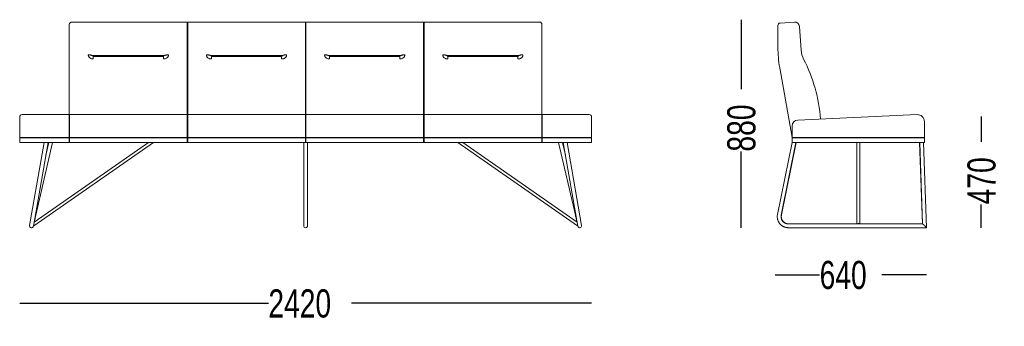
# Paper-space layout 'Blatt1' of a CAD drawing. Header units: millimetres. Extents: x 34 to 407, y 13 to 285.
# Tile 4 of 12: x 36 to 119, y 144 to 170. Entities that reach past the tile are written whole.
import ezdxf

# ---------------------------------------------------------------- set-up
doc = ezdxf.new("R2010")
doc.units = ezdxf.units.MM
doc.layers.add('MAßE', color=7, linetype='Continuous')
doc.styles.add('SLDTEXTSTYLE0', font='TXT', dxfattribs={"width": 0.75})
doc.dimstyles.new('SLDDIMSTYLE0', dxfattribs={"dimtxt": 2.38125, "dimasz": 2.38125, "dimexe": 0, "dimexo": 0.0625, "dimgap": 0.595313, "dimtad": 0, "dimdec": 1, "dimlfac": 50, "dimrnd": 1e-09, "dimzin": 12, "dimdsep": 46, "dimtxsty": 'SLDTEXTSTYLE0', "dimblk1": 'NONE', "dimblk2": 'NONE', "dimsah": 1, "dimcen": 0.09, "dimse1": 1, "dimse2": 1, "dimadec": 0, "dimazin": 3, "dimtfac": 1, "dimtdec": 1, "dimtofl": 0, "dimtmove": 0, "dimatfit": 3, "dimldrblk": 'NONE', "dimfxl": 1, "dimfrac": 2, "dimtolj": 1, "dimtzin": 12, "dimarcsym": 0})

# ---------------------------------------------------------------- blocks, each defined once
blk = doc.blocks.new('_D')
at = {"layer": 'MAßE'}
for p, q in [((36.059, 146.176), (57.105, 146.176)), ((84.459, 146.176), (64.143, 146.176))]:
    blk.add_line(p, q, dxfattribs=at)
at = {"layer": 'MAßE', "insert": (57.105, 147.354), "char_height": 2.3813, "attachment_point": 1, "style": 'SLDTEXTSTYLE0'}
blk.add_mtext('2420', dxfattribs=at)
blk = doc.blocks.new('_NONE')
blk = doc.blocks.new('_D_13')
at = {"layer": 'MAßE'}
for p, q in [((97.122, 170.17), (97.122, 164.29)), ((97.122, 152.57), (97.122, 159.012))]:
    blk.add_line(p, q, dxfattribs=at)
at = {"layer": 'MAßE', "insert": (95.944, 159.012), "char_height": 2.3813, "attachment_point": 1, "rotation": 90, "style": 'SLDTEXTSTYLE0'}
blk.add_mtext('880', dxfattribs=at)
blk = doc.blocks.new('_D_14')
at = {"layer": 'MAßE'}
for p, q in [((117.446, 161.97), (117.446, 159.824)), ((117.446, 152.57), (117.446, 154.545))]:
    blk.add_line(p, q, dxfattribs=at)
at = {"layer": 'MAßE', "insert": (116.268, 154.545), "char_height": 2.3813, "attachment_point": 1, "rotation": 90, "style": 'SLDTEXTSTYLE0'}
blk.add_mtext('470', dxfattribs=at)
blk = doc.blocks.new('_D_15')
at = {"layer": 'MAßE'}
for p, q in [((100.002, 148.586), (103.762, 148.586)), ((112.802, 148.586), (109.041, 148.586))]:
    blk.add_line(p, q, dxfattribs=at)
at = {"layer": 'MAßE', "insert": (103.762, 149.764), "char_height": 2.3813, "attachment_point": 1, "style": 'SLDTEXTSTYLE0'}
blk.add_mtext('640', dxfattribs=at)

psp = doc.layouts.new('Blatt1')

# ---------------------------------------------------------------- linework, layer by layer
at = {"color": 7, "linetype": 'Continuous', "lineweight": 15}
for p, q in [((40.2587, 169.5826), (40.2587, 169.7687)), ((40.2587, 167.5781), (40.2587, 169.5826)), ((50.2387, 169.9687), (40.4587, 169.9687)), ((50.2587, 169.9487), (50.2387, 169.9687)), ((50.2387, 169.5966), (50.2387, 169.9687)), ((50.2387, 167.5921), (50.2387, 169.5966)), ((50.2787, 169.9687), (50.2587, 169.9487)), ((50.2587, 169.9487), (50.2587, 169.5952)), ((50.2587, 169.5952), (50.2587, 167.5907)), ((60.2387, 169.9687), (50.2787, 169.9687)), ((50.2787, 169.9687), (50.2787, 169.5966)), ((50.2787, 169.5966), (50.2787, 167.5921)), ((60.2587, 169.9487), (60.2387, 169.9687)), ((60.2387, 169.5966), (60.2387, 169.9687)), ((60.2387, 167.5921), (60.2387, 169.5966)), ((60.2787, 169.9687), (60.2587, 169.9487)), ((60.2587, 169.9487), (60.2587, 169.5952)), ((60.2587, 169.5952), (60.2587, 167.5907)), ((70.2387, 169.9687), (60.2787, 169.9687)), ((60.2787, 169.5966), (60.2787, 169.9687)), ((60.2787, 167.5921), (60.2787, 169.5966)), ((70.2587, 169.9487), (70.2387, 169.9687)), ((70.2387, 169.9687), (70.2387, 169.5966)), ((70.2387, 169.5966), (70.2387, 167.5921)), ((70.2787, 169.9687), (70.2587, 169.9487)), ((70.2587, 169.9487), (70.2587, 169.5952)), ((70.2587, 169.5952), (70.2587, 167.5907)), ((80.0587, 169.9687), (70.2787, 169.9687)), ((70.2787, 169.5966), (70.2787, 169.9687)), ((70.2787, 167.5921), (70.2787, 169.5966)), ((80.2587, 169.5826), (80.2587, 169.7687)), ((80.2587, 167.5781), (80.2587, 169.5826)), ((100.2349, 167.8449), (100.2349, 169.6835)), ((100.4209, 169.8831), (101.6315, 169.9677)), ((102.0584, 169.5966), (102.1986, 167.5921)), ((40.2587, 166.7334), (40.2587, 167.5781)), ((50.2387, 166.8241), (50.2387, 167.5921)), ((50.2587, 167.5907), (50.2587, 166.8151)), ((50.2787, 167.5921), (50.2787, 166.8241)), ((60.2387, 166.8241), (60.2387, 167.5921)), ((60.2587, 167.5907), (60.2587, 166.8151)), ((60.2787, 166.8241), (60.2787, 167.5921)), ((70.2387, 167.5921), (70.2387, 166.8241)), ((70.2587, 167.5907), (70.2587, 166.8151)), ((70.2787, 166.8241), (70.2787, 167.5921)), ((80.2587, 166.7334), (80.2587, 167.5781)), ((40.2587, 162.1218), (40.2587, 166.7334)), ((42.2701, 167.0769), (42.271, 167.076)), ((42.2887, 167.13), (48.2287, 167.13)), ((42.2887, 167.07), (48.2287, 167.07)), ((50.2387, 162.1418), (50.2387, 166.8241)), ((50.2587, 166.8151), (50.2587, 162.1218)), ((50.2787, 166.8241), (50.2787, 162.1418)), ((52.2701, 167.0769), (52.271, 167.076)), ((52.2887, 167.13), (58.2287, 167.13)), ((52.2887, 167.07), (58.2287, 167.07)), ((60.2387, 162.1418), (60.2387, 166.8241)), ((60.2587, 166.8151), (60.2587, 162.1218)), ((60.2787, 162.1418), (60.2787, 166.8241)), ((68.2287, 167.13), (62.2887, 167.13)), ((68.2287, 167.07), (62.2887, 167.07)), ((68.2465, 167.076), (68.2474, 167.0769)), ((70.2387, 166.8241), (70.2387, 162.1418)), ((70.2587, 166.8151), (70.2587, 162.1218)), ((70.2787, 162.1418), (70.2787, 166.8241)), ((78.2287, 167.13), (72.2887, 167.13)), ((78.2287, 167.07), (72.2887, 167.07)), ((78.2465, 167.076), (78.2474, 167.0769)), ((80.2587, 162.1218), (80.2587, 166.7334)), ((101.4304, 160.1897), (100.3868, 166.1085)), ((36.0587, 161.5418), (36.0587, 161.9418)), ((40.2387, 162.1418), (36.2587, 162.1418)), ((40.2587, 162.1218), (40.2387, 162.1418)), ((40.2387, 161.5418), (40.2387, 162.1418)), ((40.2787, 162.1418), (40.2587, 162.1218)), ((40.2587, 161.5418), (40.2587, 162.1218)), ((50.2387, 162.1418), (40.2787, 162.1418)), ((40.2787, 162.1418), (40.2787, 161.5418)), ((50.2587, 162.1218), (50.2387, 162.1418)), ((50.2387, 161.5418), (50.2387, 162.1418)), ((50.2787, 162.1418), (50.2587, 162.1218)), ((50.2587, 162.1218), (50.2587, 161.5418)), ((60.2387, 162.1418), (50.2787, 162.1418)), ((50.2787, 162.1418), (50.2787, 161.5418)), ((60.2587, 162.1218), (60.2387, 162.1418)), ((60.2387, 161.5418), (60.2387, 162.1418)), ((60.2787, 162.1418), (60.2587, 162.1218)), ((60.2587, 162.1218), (60.2587, 161.5418)), ((70.2387, 162.1418), (60.2787, 162.1418)), ((60.2787, 161.5418), (60.2787, 162.1418)), ((70.2587, 162.1218), (70.2387, 162.1418)), ((70.2387, 162.1418), (70.2387, 161.5418)), ((70.2787, 162.1418), (70.2587, 162.1218)), ((70.2587, 162.1218), (70.2587, 161.5418)), ((80.2387, 162.1418), (70.2787, 162.1418)), ((70.2787, 161.5418), (70.2787, 162.1418)), ((80.2587, 162.1218), (80.2387, 162.1418)), ((80.2387, 162.1418), (80.2387, 161.5418)), ((80.2787, 162.1418), (80.2587, 162.1218)), ((80.2587, 161.5418), (80.2587, 162.1218)), ((84.2587, 162.1418), (80.2787, 162.1418)), ((80.2787, 161.5418), (80.2787, 162.1418)), ((84.4587, 161.5418), (84.4587, 161.9418)), ((101.9109, 161.6765), (112.0063, 162.1412)), ((36.0587, 160.19), (36.0587, 161.5418)), ((40.2387, 160.19), (40.2387, 161.5418)), ((40.2587, 160.17), (40.2587, 161.5418)), ((40.2787, 161.5418), (40.2787, 160.19)), ((50.2387, 160.19), (50.2387, 161.5418)), ((50.2587, 161.5418), (50.2587, 160.17)), ((50.2787, 161.5418), (50.2787, 160.19)), ((60.2387, 160.19), (60.2387, 161.5418)), ((60.2587, 161.5418), (60.2587, 160.17)), ((60.2787, 160.19), (60.2787, 161.5418)), ((70.2387, 161.5418), (70.2387, 160.19)), ((70.2587, 161.5418), (70.2587, 160.17)), ((70.2787, 160.19), (70.2787, 161.5418)), ((80.2387, 161.5418), (80.2387, 160.19)), ((80.2587, 160.17), (80.2587, 161.5418)), ((80.2787, 160.19), (80.2787, 161.5418)), ((84.4587, 160.19), (84.4587, 161.5418)), ((101.4339, 160.1873), (101.4339, 161.177)), ((112.6339, 161.5418), (112.6339, 160.19)), ((36.2387, 160.19), (36.0587, 160.19)), ((36.0587, 160.19), (36.0787, 160.17)), ((36.0587, 159.77), (36.0587, 160.17)), ((36.0587, 160.17), (36.2587, 160.17)), ((36.2387, 160.19), (36.2397, 160.1891)), ((36.2587, 160.17), (36.2397, 160.1891)), ((36.2587, 160.19), (40.2387, 160.19)), ((36.2587, 160.17), (40.2387, 160.17)), ((40.2587, 160.17), (40.2387, 160.19)), ((40.2387, 160.17), (40.2387, 159.77)), ((40.2587, 160.17), (40.2387, 160.17)), ((40.2587, 160.17), (40.2787, 160.19)), ((40.2587, 160.17), (40.2587, 159.77)), ((40.2587, 160.17), (40.2787, 160.17)), ((40.2787, 160.19), (50.2387, 160.19)), ((40.2787, 160.17), (40.2787, 159.77)), ((40.2787, 160.17), (50.2387, 160.17)), ((50.2387, 160.19), (50.2587, 160.17)), ((50.2387, 160.17), (50.2387, 159.77)), ((50.2387, 160.17), (50.2587, 160.17)), ((50.2587, 160.17), (50.2787, 160.19)), ((50.2587, 160.17), (50.2587, 159.77)), ((50.2587, 160.17), (50.2787, 160.17)), ((50.2787, 160.19), (60.2387, 160.19)), ((50.2787, 160.17), (50.2787, 159.77)), ((50.2787, 160.17), (60.2387, 160.17)), ((60.2387, 160.19), (60.2587, 160.17)), ((60.2387, 160.17), (60.2387, 159.77)), ((60.2387, 160.17), (60.2587, 160.17)), ((60.2787, 160.19), (60.2587, 160.17)), ((60.2587, 160.17), (60.2587, 159.77)), ((60.2787, 160.17), (60.2587, 160.17)), ((70.2387, 160.19), (60.2787, 160.19)), ((60.2787, 160.17), (60.2787, 159.77)), ((70.2387, 160.17), (60.2787, 160.17)), ((70.2587, 160.17), (70.2387, 160.19)), ((70.2387, 160.17), (70.2387, 159.77)), ((70.2587, 160.17), (70.2387, 160.17)), ((70.2787, 160.19), (70.2587, 160.17)), ((70.2587, 160.17), (70.2587, 159.77)), ((70.2787, 160.17), (70.2587, 160.17)), ((80.2387, 160.19), (70.2787, 160.19)), ((70.2787, 160.17), (70.2787, 159.77)), ((80.2387, 160.17), (70.2787, 160.17)), ((80.2587, 160.17), (80.2387, 160.19)), ((80.2387, 160.17), (80.2387, 159.77)), ((80.2587, 160.17), (80.2387, 160.17)), ((80.2587, 160.17), (80.2787, 160.19)), ((80.2587, 160.17), (80.2587, 159.77)), ((80.2587, 160.17), (80.2787, 160.17)), ((84.2587, 160.19), (80.2787, 160.19)), ((80.2787, 160.17), (80.2787, 159.77)), ((84.2587, 160.17), (80.2787, 160.17)), ((84.2587, 160.17), (84.2778, 160.1891)), ((84.4587, 160.17), (84.2587, 160.17)), ((84.2787, 160.19), (84.2778, 160.1891)), ((84.2787, 160.19), (84.4587, 160.19)), ((84.4587, 160.19), (84.4387, 160.17)), ((84.4587, 159.77), (84.4587, 160.17)), ((101.4346, 160.1868), (101.4304, 160.1897)), ((101.4339, 159.77), (101.4339, 160.17)), ((101.4339, 160.17), (101.6339, 160.17)), ((101.4346, 160.1868), (101.4439, 160.1803)), ((101.4349, 160.19), (101.4439, 160.1803)), ((101.6339, 160.19), (101.4349, 160.19)), ((112.4339, 160.19), (101.6339, 160.19)), ((112.4339, 160.17), (101.6339, 160.17)), ((112.6329, 160.19), (112.4339, 160.19)), ((112.4339, 160.17), (112.6339, 160.17)), ((112.6329, 160.19), (112.6139, 160.17)), ((112.6139, 160.17), (112.633, 160.1891)), ((112.6339, 160.17), (112.6339, 159.77)), ((36.2587, 159.77), (36.0587, 159.77)), ((36.2587, 159.77), (40.2387, 159.77)), ((38.1352, 159.77), (36.8987, 152.7578)), ((37.2139, 152.7023), (38.4601, 159.77)), ((37.2562, 152.7229), (47.3864, 159.77)), ((46.9661, 159.77), (37.2709, 153.0255)), ((37.4271, 153.6251), (38.8458, 159.77)), ((38.5174, 159.77), (38.2749, 158.7196)), ((40.2587, 159.77), (40.2387, 159.77)), ((40.2587, 159.77), (40.2787, 159.77)), ((40.2787, 159.77), (50.2387, 159.77)), ((50.2387, 159.77), (50.2587, 159.77)), ((50.2587, 159.77), (50.2787, 159.77)), ((50.2787, 159.77), (60.2387, 159.77)), ((60.0987, 159.77), (60.0987, 152.73)), ((60.2387, 159.77), (60.2587, 159.77)), ((60.2787, 159.77), (60.2587, 159.77)), ((70.2387, 159.77), (60.2787, 159.77)), ((60.4187, 152.73), (60.4187, 159.77)), ((70.2587, 159.77), (70.2387, 159.77)), ((70.2787, 159.77), (70.2587, 159.77)), ((80.2387, 159.77), (70.2787, 159.77)), ((73.1311, 159.77), (83.2613, 152.7229)), ((83.2466, 153.0255), (73.5514, 159.77)), ((80.2587, 159.77), (80.2387, 159.77)), ((80.2587, 159.77), (80.2787, 159.77)), ((84.2587, 159.77), (80.2787, 159.77)), ((81.6717, 159.77), (83.0903, 153.6251)), ((82.2426, 158.7196), (82.0001, 159.77)), ((82.0574, 159.77), (83.3036, 152.7023)), ((83.6188, 152.7578), (82.3823, 159.77)), ((84.2587, 159.77), (84.4587, 159.77)), ((101.4339, 159.7872), (100.194, 153.693)), ((100.5076, 153.6292), (101.757, 159.77)), ((100.5337, 153.6576), (101.7773, 159.77)), ((101.6339, 159.77), (101.4339, 159.77)), ((101.6339, 159.77), (112.4339, 159.77)), ((106.9139, 159.77), (106.9139, 152.89)), ((107.1539, 152.89), (107.1539, 159.77)), ((112.2266, 159.77), (112.4668, 152.89)), ((112.23, 159.77), (112.4703, 152.89)), ((112.6339, 159.77), (112.4339, 159.77)), ((112.8016, 152.5727), (112.5502, 159.77)), ((112.4729, 152.89), (101.1355, 152.89)), ((101.1355, 152.57), (112.7991, 152.57))]:
    psp.add_line(p, q, dxfattribs=at)
at = {"color": 7, "linetype": 'Continuous', "lineweight": 15, "flags": 128}
for points in [[(101.4439, 160.1803), (101.4469, 160.1782), (101.4518, 160.1748), (101.4585, 160.17)], [(112.6339, 160.19), (112.6338, 160.1899), (112.6335, 160.1896), (112.633, 160.1891)], [(37.2921, 153.0403), (37.3073, 153.1058), (37.3232, 153.1749), (37.3398, 153.2469), (37.357, 153.3211), (37.3744, 153.3967), (37.3921, 153.4731), (37.4097, 153.5495), (37.4271, 153.6251)], [(83.0903, 153.6251), (83.1078, 153.5495), (83.1254, 153.4731), (83.1431, 153.3967), (83.1605, 153.3211), (83.1777, 153.2469), (83.1943, 153.1749), (83.2102, 153.1058), (83.2254, 153.0403)], [(37.2122, 152.6941), (37.2131, 152.6978), (37.2156, 152.709), (37.2199, 152.7276), (37.2259, 152.7533), (37.2282, 152.7632)], [(37.2253, 152.7673), (37.2313, 152.7586), (37.2431, 152.7417), (37.2514, 152.7298), (37.2556, 152.7237), (37.2562, 152.7229)], [(83.2922, 152.7673), (83.2862, 152.7586), (83.2744, 152.7417), (83.2661, 152.7298), (83.2619, 152.7237), (83.2613, 152.7229)], [(83.2893, 152.7632), (83.2916, 152.7533), (83.2976, 152.7276), (83.3018, 152.709), (83.3044, 152.6978), (83.3053, 152.6941)]]:
    psp.add_lwpolyline(points, dxfattribs=at)
at = {"color": 7, "linetype": 'Continuous', "lineweight": 15}
for centre, radius, start, end in [((40.4587, 169.7687), 0.2, 90, 180), ((80.0587, 169.7687), 0.2, 0, 90), ((100.4349, 169.6835), 0.2, 94, 180), ((101.6594, 169.5687), 0.4, 4, 94), ((110.2349, 167.8449), 10, 180, 190), ((104.1937, 167.7316), 2, 184, 206.982115), ((42.2887, 167.1), 0.03, 90, 180), ((48.2287, 167.1), 0.03, 0, 90), ((52.2887, 167.1), 0.03, 90, 180), ((58.2287, 167.1), 0.03, 0, 90), ((62.2887, 167.1), 0.03, 90, 180), ((68.2287, 167.1), 0.03, 0, 90), ((72.2887, 167.1), 0.03, 90, 180), ((78.2287, 167.1), 0.03, 0, 90), ((90.2649, 160.64), 13.6302, 4.737492, 26.982115), ((36.2587, 161.9418), 0.2, 90, 180), ((84.2587, 161.9418), 0.2, 0, 90), ((101.9339, 161.177), 0.5, 92.635218, 180), ((112.0339, 161.5418), 0.6, 0, 92.635218), ((36.2587, 159.99), 0.2, 90, 95.476392), ((84.2587, 159.99), 0.2, 84.523608, 90), ((101.7559, 160.6463), 0.5607, 234.944514, 235.032416), ((101.6339, 160.17), 0.2, 174.26083, 175.189779), ((112.4339, 160.17), 0.2, 5.476392, 5.73917), ((101.1609, 153.53), 0.64, 168.5, 180), ((101.1609, 153.53), 0.64, 180, 270), ((37.0563, 152.73), 0.16, 170, 260), ((37.0563, 152.73), 0.16, 260, 350), ((60.2587, 152.73), 0.16, 180, 270), ((60.2587, 152.73), 0.16, 270, 0), ((83.4612, 152.73), 0.16, 190, 280), ((83.4612, 152.73), 0.16, 280, 10), ((107.0315, 152.7879), 0.1321, 88.960266, 129.322176), ((107.0363, 152.7879), 0.1321, 50.677824, 91.039734)]:
    psp.add_arc(centre, radius, start, end, dxfattribs=at)
psp.add_ellipse((112.636, 152.73), major_axis=(0.165, -0.1593), ratio=0.0874362, start_param=6.1928887, end_param=9.3344814, dxfattribs=at)
for points, knots in [([(41.9258, 167.0131), (41.9157, 167.0277), (41.8958, 167.0562), (41.8763, 167.104), (41.8652, 167.1539), (41.8657, 167.1881), (41.866, 167.2053)], [0, 0, 0, 0, 0.2587176, 0.5066654, 0.7512076, 1, 1, 1, 1]), ([(42.2587, 167.1), (42.2534, 167.1062), (42.2427, 167.1186), (42.2122, 167.1366), (42.1721, 167.1535), (42.1227, 167.1688), (42.0655, 167.1821), (42.0024, 167.1928), (41.9352, 167.201), (41.8891, 167.2039), (41.866, 167.2053)], [0, 0, 0, 0, 0.12500073, 0.25000115, 0.37500047, 0.49999978, 0.6249997, 0.75000068, 0.87500105, 1, 1, 1, 1]), ([(42.2887, 166.847), (42.2536, 166.8489), (42.1833, 166.8529), (42.0836, 166.8869), (41.993, 166.9377), (41.948, 166.9882), (41.9258, 167.0131)], [0, 0, 0, 0, 0.2503504, 0.4997648, 0.7529477, 1, 1, 1, 1]), ([(42.2587, 167.1), (42.2591, 167.0965), (42.2596, 167.0908), (42.2624, 167.0858), (42.2634, 167.084)], [0, 0, 0, 0, 0.6201842, 1, 1, 1, 1]), ([(42.2634, 167.084), (42.2655, 167.0809), (42.2676, 167.0777), (42.271, 167.076), (42.2713, 167.0758)], [0, 0, 0, 0, 0.9285682, 1, 1, 1, 1]), ([(42.2771, 167.0724), (42.2764, 167.0729), (42.2756, 167.0736), (42.2741, 167.0746), (42.2735, 167.0751), (42.2732, 167.0752), (42.2731, 167.0753), (42.273, 167.0754), (42.2729, 167.0754), (42.2728, 167.0755), (42.2727, 167.0756), (42.2724, 167.0757), (42.2719, 167.076), (42.2712, 167.0763), (42.2709, 167.0762), (42.2707, 167.0761)], [0, 0, 0, 0, 0.3808302, 0.4752837, 0.4993728, 0.5032568, 0.5064634, 0.5091904, 0.5117613, 0.514572, 0.5179334, 0.526892, 0.5556103, 0.660019, 1, 1, 1, 1]), ([(42.2771, 167.0727), (42.2779, 167.0723), (42.2814, 167.0703), (42.2855, 167.0702), (42.2887, 167.07)], [0, 0, 0, 0, 0.2135882, 1, 1, 1, 1]), ([(42.2887, 166.847), (42.2887, 166.8789), (42.2887, 166.9429), (42.2887, 167.0136), (42.2887, 167.0611), (42.2887, 167.0671), (42.2887, 167.07)], [0, 0, 0, 0, 0.2500001, 0.4999999, 0.7499998, 1, 1, 1, 1]), ([(48.2287, 167.07), (48.2324, 167.0702), (48.2365, 167.0703), (48.24, 167.0724), (48.2404, 167.0726)], [0, 0, 0, 0, 0.8732829, 1, 1, 1, 1]), ([(48.2287, 166.847), (48.2287, 166.8789), (48.2287, 166.9429), (48.2287, 167.0136), (48.2287, 167.0611), (48.2287, 167.0671), (48.2287, 167.07)], [0, 0, 0, 0, 0.2500001, 0.4999999, 0.7499998, 1, 1, 1, 1]), ([(48.5917, 167.0131), (48.5695, 166.9882), (48.5245, 166.9377), (48.4339, 166.8869), (48.3342, 166.8529), (48.2639, 166.8489), (48.2287, 166.847)], [0, 0, 0, 0, 0.2470523, 0.5002352, 0.7496496, 1, 1, 1, 1]), ([(48.2468, 167.0761), (48.2466, 167.0762), (48.2463, 167.0763), (48.2456, 167.076), (48.2451, 167.0757), (48.2448, 167.0756), (48.2447, 167.0755), (48.2446, 167.0754), (48.2445, 167.0754), (48.2444, 167.0753), (48.2443, 167.0752), (48.244, 167.075), (48.2434, 167.0746), (48.2419, 167.0736), (48.2411, 167.0729), (48.2404, 167.0724)], [0, 0, 0, 0, 0.3399092, 0.4443179, 0.4730522, 0.4820178, 0.4853631, 0.4881936, 0.4907646, 0.4934738, 0.4966872, 0.5005565, 0.5246574, 0.6191184, 1, 1, 1, 1]), ([(48.2467, 167.0763), (48.2471, 167.0765), (48.2503, 167.0783), (48.2523, 167.0813), (48.2541, 167.084)], [0, 0, 0, 0, 0.1439211, 1, 1, 1, 1]), ([(48.2541, 167.084), (48.2557, 167.0871), (48.2583, 167.0922), (48.2586, 167.0979), (48.2588, 167.1)], [0, 0, 0, 0, 0.62137561, 1, 1, 1, 1]), ([(48.6515, 167.2053), (48.6284, 167.2039), (48.5823, 167.201), (48.5151, 167.1928), (48.4519, 167.1821), (48.3948, 167.1688), (48.3454, 167.1535), (48.3053, 167.1366), (48.2748, 167.1186), (48.2641, 167.1062), (48.2587, 167.1)], [0, 0, 0, 0, 0.12499895, 0.24999932, 0.3750003, 0.50000022, 0.62499953, 0.74999885, 0.87499927, 1, 1, 1, 1]), ([(48.6515, 167.2053), (48.6518, 167.1881), (48.6523, 167.1539), (48.6411, 167.104), (48.6217, 167.0562), (48.6018, 167.0277), (48.5917, 167.0131)], [0, 0, 0, 0, 0.2487924, 0.4933346, 0.7412824, 1, 1, 1, 1]), ([(51.9258, 167.0131), (51.9157, 167.0277), (51.8958, 167.0562), (51.8763, 167.104), (51.8652, 167.1539), (51.8657, 167.1881), (51.866, 167.2053)], [0, 0, 0, 0, 0.2587164, 0.5066645, 0.7512074, 1, 1, 1, 1]), ([(52.2587, 167.1), (52.2534, 167.1062), (52.2427, 167.1186), (52.2122, 167.1366), (52.1721, 167.1535), (52.1227, 167.1688), (52.0655, 167.1821), (52.0024, 167.1928), (51.9352, 167.201), (51.8891, 167.2039), (51.866, 167.2053)], [0, 0, 0, 0, 0.125, 0.2500004, 0.3750002, 0.5000001, 0.6249999, 0.7499998, 0.8750001, 1, 1, 1, 1]), ([(52.2887, 166.847), (52.2536, 166.8489), (52.1833, 166.8529), (52.0836, 166.8869), (51.993, 166.9377), (51.948, 166.9882), (51.9258, 167.0131)], [0, 0, 0, 0, 0.2503513, 0.4997664, 0.7529463, 1, 1, 1, 1]), ([(52.2587, 167.1), (52.2591, 167.0965), (52.2596, 167.0908), (52.2624, 167.0858), (52.2634, 167.084)], [0, 0, 0, 0, 0.6201818, 1, 1, 1, 1]), ([(52.2634, 167.084), (52.2655, 167.0809), (52.2676, 167.0777), (52.271, 167.076), (52.2713, 167.0758)], [0, 0, 0, 0, 0.9285707, 1, 1, 1, 1]), ([(52.2771, 167.0724), (52.2764, 167.0729), (52.2756, 167.0736), (52.2741, 167.0746), (52.2735, 167.0751), (52.2732, 167.0752), (52.2731, 167.0753), (52.273, 167.0754), (52.2729, 167.0754), (52.2728, 167.0755), (52.2727, 167.0756), (52.2724, 167.0757), (52.2719, 167.076), (52.2712, 167.0763), (52.2709, 167.0762), (52.2707, 167.0761)], [0, 0, 0, 0, 0.3808338, 0.4752882, 0.4993723, 0.5032564, 0.5064629, 0.5091793, 0.5117502, 0.5145708, 0.5179323, 0.5268851, 0.5556071, 0.660015, 1, 1, 1, 1]), ([(52.2771, 167.0727), (52.2779, 167.0723), (52.2814, 167.0703), (52.2855, 167.0702), (52.2887, 167.07)], [0, 0, 0, 0, 0.2135329, 1, 1, 1, 1]), ([(52.2887, 166.847), (52.2887, 166.8789), (52.2887, 166.9429), (52.2887, 167.0136), (52.2887, 167.0611), (52.2887, 167.0671), (52.2887, 167.07)], [0, 0, 0, 0, 0.2500001, 0.4999999, 0.7499998, 1, 1, 1, 1]), ([(58.2287, 167.07), (58.2324, 167.0702), (58.2365, 167.0703), (58.24, 167.0724), (58.2404, 167.0726)], [0, 0, 0, 0, 0.8732641, 1, 1, 1, 1]), ([(58.2287, 166.847), (58.2287, 166.8789), (58.2287, 166.9429), (58.2287, 167.0136), (58.2287, 167.0611), (58.2287, 167.0671), (58.2287, 167.07)], [0, 0, 0, 0, 0.2500001, 0.4999999, 0.7499998, 1, 1, 1, 1]), ([(58.5917, 167.0131), (58.5695, 166.9882), (58.5245, 166.9377), (58.4339, 166.8869), (58.3342, 166.8529), (58.2639, 166.8489), (58.2287, 166.847)], [0, 0, 0, 0, 0.2470531, 0.5002339, 0.7496489, 1, 1, 1, 1]), ([(58.2468, 167.0761), (58.2466, 167.0762), (58.2463, 167.0763), (58.2456, 167.076), (58.2451, 167.0757), (58.2448, 167.0756), (58.2447, 167.0755), (58.2446, 167.0754), (58.2445, 167.0754), (58.2444, 167.0753), (58.2443, 167.0752), (58.244, 167.075), (58.2434, 167.0746), (58.2419, 167.0736), (58.2411, 167.0729), (58.2404, 167.0724)], [0, 0, 0, 0, 0.3399093, 0.4443189, 0.4730498, 0.4820139, 0.4853714, 0.4881895, 0.4907605, 0.4934831, 0.4966802, 0.5005611, 0.5246607, 0.6191175, 1, 1, 1, 1]), ([(58.2467, 167.0763), (58.2471, 167.0765), (58.2503, 167.0783), (58.2523, 167.0813), (58.2541, 167.084)], [0, 0, 0, 0, 0.1438979, 1, 1, 1, 1]), ([(58.2541, 167.084), (58.2557, 167.0871), (58.2583, 167.0922), (58.2586, 167.0979), (58.2588, 167.1)], [0, 0, 0, 0, 0.62136809, 1, 1, 1, 1]), ([(58.6515, 167.2053), (58.6284, 167.2039), (58.5823, 167.201), (58.5151, 167.1928), (58.4519, 167.1821), (58.3948, 167.1688), (58.3454, 167.1535), (58.3053, 167.1366), (58.2748, 167.1186), (58.2641, 167.1062), (58.2587, 167.1)], [0, 0, 0, 0, 0.125, 0.25, 0.3749999, 0.4999998, 0.6249998, 0.7499995, 0.8749998, 1, 1, 1, 1]), ([(58.6515, 167.2053), (58.6518, 167.1881), (58.6523, 167.1539), (58.6411, 167.104), (58.6217, 167.0562), (58.6018, 167.0277), (58.5917, 167.0131)], [0, 0, 0, 0, 0.2487925, 0.4933354, 0.7412833, 1, 1, 1, 1]), ([(61.866, 167.2053), (61.8657, 167.1881), (61.8652, 167.1539), (61.8763, 167.104), (61.8958, 167.0562), (61.9157, 167.0277), (61.9258, 167.0131)], [0, 0, 0, 0, 0.2487925, 0.4933354, 0.7412833, 1, 1, 1, 1]), ([(61.866, 167.2053), (61.8891, 167.2039), (61.9352, 167.201), (62.0024, 167.1928), (62.0655, 167.1821), (62.1227, 167.1688), (62.1721, 167.1535), (62.2122, 167.1366), (62.2427, 167.1186), (62.2534, 167.1062), (62.2587, 167.1)], [0, 0, 0, 0, 0.125, 0.25, 0.3749999, 0.4999998, 0.6249998, 0.7499995, 0.8749998, 1, 1, 1, 1]), ([(61.9258, 167.0131), (61.948, 166.9882), (61.993, 166.9377), (62.0836, 166.8869), (62.1833, 166.8529), (62.2536, 166.8489), (62.2887, 166.847)], [0, 0, 0, 0, 0.2470531, 0.5002339, 0.7496489, 1, 1, 1, 1]), ([(62.2634, 167.084), (62.2618, 167.0871), (62.2592, 167.0922), (62.2589, 167.0979), (62.2587, 167.1)], [0, 0, 0, 0, 0.62136809, 1, 1, 1, 1]), ([(62.2713, 167.076), (62.2707, 167.0763), (62.2674, 167.0781), (62.2652, 167.0813), (62.2634, 167.084)], [0, 0, 0, 0, 0.1898579, 1, 1, 1, 1]), ([(62.2771, 167.0724), (62.2764, 167.0729), (62.2756, 167.0736), (62.2741, 167.0746), (62.2735, 167.075), (62.2732, 167.0752), (62.2731, 167.0753), (62.273, 167.0754), (62.2729, 167.0754), (62.2728, 167.0755), (62.2727, 167.0756), (62.2724, 167.0757), (62.2719, 167.076), (62.2712, 167.0763), (62.2709, 167.0762), (62.2707, 167.0761)], [0, 0, 0, 0, 0.3808825, 0.4753393, 0.4994389, 0.5033198, 0.5065169, 0.5092395, 0.5118105, 0.5146286, 0.5179861, 0.5269502, 0.5556811, 0.6600907, 1, 1, 1, 1]), ([(62.2887, 167.07), (62.2851, 167.0702), (62.281, 167.0703), (62.2775, 167.0724), (62.2771, 167.0726)], [0, 0, 0, 0, 0.8732641, 1, 1, 1, 1]), ([(62.2887, 166.847), (62.2887, 166.8789), (62.2887, 166.9429), (62.2887, 167.0136), (62.2887, 167.0611), (62.2887, 167.0671), (62.2887, 167.07)], [0, 0, 0, 0, 0.2500001, 0.4999999, 0.7499998, 1, 1, 1, 1]), ([(68.2404, 167.0727), (68.2396, 167.0723), (68.2361, 167.0703), (68.232, 167.0702), (68.2287, 167.07)], [0, 0, 0, 0, 0.2135329, 1, 1, 1, 1]), ([(68.2287, 166.847), (68.2287, 166.8789), (68.2287, 166.9429), (68.2287, 167.0136), (68.2287, 167.0611), (68.2287, 167.0671), (68.2287, 167.07)], [0, 0, 0, 0, 0.2500001, 0.4999999, 0.7499998, 1, 1, 1, 1]), ([(68.2287, 166.847), (68.2639, 166.8489), (68.3342, 166.8529), (68.4339, 166.8869), (68.5245, 166.9377), (68.5695, 166.9882), (68.5917, 167.0131)], [0, 0, 0, 0, 0.2503513, 0.4997664, 0.7529463, 1, 1, 1, 1]), ([(68.2468, 167.0761), (68.2466, 167.0762), (68.2463, 167.0763), (68.2456, 167.076), (68.2451, 167.0757), (68.2448, 167.0756), (68.2447, 167.0755), (68.2446, 167.0754), (68.2445, 167.0754), (68.2444, 167.0753), (68.2443, 167.0752), (68.244, 167.0751), (68.2434, 167.0746), (68.2419, 167.0736), (68.2411, 167.0729), (68.2404, 167.0724)], [0, 0, 0, 0, 0.339985, 0.4443929, 0.4731149, 0.4820677, 0.4854292, 0.4882498, 0.4908207, 0.4935371, 0.4967436, 0.5006277, 0.5247118, 0.6191662, 1, 1, 1, 1]), ([(68.2541, 167.084), (68.2521, 167.0809), (68.25, 167.0778), (68.2468, 167.0761), (68.2468, 167.0761)], [0, 0, 0, 0, 0.9811929, 1, 1, 1, 1]), ([(68.2588, 167.1), (68.2584, 167.0965), (68.2579, 167.0908), (68.2551, 167.0858), (68.2541, 167.084)], [0, 0, 0, 0, 0.6201818, 1, 1, 1, 1]), ([(68.2587, 167.1), (68.2641, 167.1062), (68.2748, 167.1186), (68.3053, 167.1366), (68.3454, 167.1535), (68.3948, 167.1688), (68.4519, 167.1821), (68.5151, 167.1928), (68.5823, 167.201), (68.6284, 167.2039), (68.6515, 167.2053)], [0, 0, 0, 0, 0.125, 0.2500004, 0.3750002, 0.5000001, 0.6249999, 0.7499998, 0.8750001, 1, 1, 1, 1]), ([(68.5917, 167.0131), (68.6018, 167.0277), (68.6217, 167.0562), (68.6411, 167.104), (68.6523, 167.1539), (68.6518, 167.1881), (68.6515, 167.2053)], [0, 0, 0, 0, 0.2587164, 0.5066645, 0.7512074, 1, 1, 1, 1]), ([(71.866, 167.2053), (71.8657, 167.1881), (71.8652, 167.1539), (71.8763, 167.104), (71.8958, 167.0562), (71.9157, 167.0277), (71.9258, 167.0131)], [0, 0, 0, 0, 0.2487924, 0.4933346, 0.7412824, 1, 1, 1, 1]), ([(71.866, 167.2053), (71.8891, 167.2039), (71.9352, 167.201), (72.0024, 167.1928), (72.0655, 167.1821), (72.1227, 167.1688), (72.1721, 167.1535), (72.2122, 167.1366), (72.2427, 167.1186), (72.2534, 167.1062), (72.2587, 167.1)], [0, 0, 0, 0, 0.12499895, 0.24999932, 0.3750003, 0.50000022, 0.62499953, 0.74999885, 0.87499927, 1, 1, 1, 1]), ([(71.9258, 167.0131), (71.948, 166.9882), (71.993, 166.9377), (72.0836, 166.8869), (72.1833, 166.8529), (72.2536, 166.8489), (72.2887, 166.847)], [0, 0, 0, 0, 0.2470523, 0.5002352, 0.7496496, 1, 1, 1, 1]), ([(72.2634, 167.084), (72.2618, 167.0871), (72.2592, 167.0922), (72.2589, 167.0979), (72.2587, 167.1)], [0, 0, 0, 0, 0.62137561, 1, 1, 1, 1]), ([(72.2713, 167.076), (72.2707, 167.0763), (72.2674, 167.0781), (72.2652, 167.0813), (72.2634, 167.084)], [0, 0, 0, 0, 0.1898519, 1, 1, 1, 1]), ([(72.2771, 167.0724), (72.2764, 167.0729), (72.2756, 167.0736), (72.2741, 167.0746), (72.2735, 167.075), (72.2732, 167.0752), (72.2731, 167.0753), (72.273, 167.0754), (72.2729, 167.0754), (72.2728, 167.0755), (72.2727, 167.0756), (72.2724, 167.0757), (72.2719, 167.076), (72.2712, 167.0763), (72.2709, 167.0762), (72.2707, 167.0761)], [0, 0, 0, 0, 0.3808816, 0.4753426, 0.4994435, 0.5033128, 0.5065262, 0.5092354, 0.5118064, 0.5146369, 0.5179822, 0.5269478, 0.5556821, 0.6600908, 1, 1, 1, 1]), ([(72.2887, 167.07), (72.2851, 167.0702), (72.281, 167.0703), (72.2775, 167.0724), (72.2771, 167.0726)], [0, 0, 0, 0, 0.8732829, 1, 1, 1, 1]), ([(72.2887, 166.847), (72.2887, 166.8789), (72.2887, 166.9429), (72.2887, 167.0136), (72.2887, 167.0611), (72.2887, 167.0671), (72.2887, 167.07)], [0, 0, 0, 0, 0.2500001, 0.4999999, 0.7499998, 1, 1, 1, 1]), ([(78.2404, 167.0727), (78.2396, 167.0723), (78.2361, 167.0703), (78.232, 167.0702), (78.2287, 167.07)], [0, 0, 0, 0, 0.2135882, 1, 1, 1, 1]), ([(78.2287, 166.847), (78.2287, 166.8789), (78.2287, 166.9429), (78.2287, 167.0136), (78.2287, 167.0611), (78.2287, 167.0671), (78.2287, 167.07)], [0, 0, 0, 0, 0.2500001, 0.4999999, 0.7499998, 1, 1, 1, 1]), ([(78.2287, 166.847), (78.2639, 166.8489), (78.3342, 166.8529), (78.4339, 166.8869), (78.5245, 166.9377), (78.5695, 166.9882), (78.5917, 167.0131)], [0, 0, 0, 0, 0.2503504, 0.4997648, 0.7529477, 1, 1, 1, 1]), ([(78.2468, 167.0761), (78.2466, 167.0762), (78.2463, 167.0763), (78.2456, 167.076), (78.2451, 167.0757), (78.2448, 167.0756), (78.2447, 167.0755), (78.2446, 167.0754), (78.2445, 167.0754), (78.2444, 167.0753), (78.2443, 167.0752), (78.244, 167.0751), (78.2434, 167.0746), (78.2419, 167.0736), (78.2411, 167.0729), (78.2404, 167.0724)], [0, 0, 0, 0, 0.339981, 0.4443897, 0.473108, 0.4820666, 0.485428, 0.4882387, 0.4908096, 0.4935366, 0.4967432, 0.5006272, 0.5247163, 0.6191698, 1, 1, 1, 1]), ([(78.2541, 167.084), (78.2521, 167.0809), (78.25, 167.0778), (78.2468, 167.0761), (78.2468, 167.0761)], [0, 0, 0, 0, 0.9811439, 1, 1, 1, 1]), ([(78.2588, 167.1), (78.2584, 167.0965), (78.2579, 167.0908), (78.2551, 167.0858), (78.2541, 167.084)], [0, 0, 0, 0, 0.6201842, 1, 1, 1, 1]), ([(78.2587, 167.1), (78.2641, 167.1062), (78.2748, 167.1186), (78.3053, 167.1366), (78.3454, 167.1535), (78.3948, 167.1688), (78.4519, 167.1821), (78.5151, 167.1928), (78.5823, 167.201), (78.6284, 167.2039), (78.6515, 167.2053)], [0, 0, 0, 0, 0.12500073, 0.25000115, 0.37500047, 0.49999978, 0.6249997, 0.75000068, 0.87500105, 1, 1, 1, 1]), ([(78.5917, 167.0131), (78.6018, 167.0277), (78.6217, 167.0562), (78.6411, 167.104), (78.6523, 167.1539), (78.6518, 167.1881), (78.6515, 167.2053)], [0, 0, 0, 0, 0.2587176, 0.5066654, 0.7512076, 1, 1, 1, 1]), ([(100.194, 153.693), (100.1913, 153.6786), (100.1839, 153.6391), (100.1768, 153.5739), (100.1745, 153.4976), (100.1787, 153.4214), (100.1891, 153.3458), (100.2058, 153.2713), (100.2286, 153.1984), (100.2573, 153.1275), (100.2919, 153.0591), (100.3319, 152.9937), (100.3773, 152.9316), (100.4277, 152.8734), (100.4827, 152.8193), (100.542, 152.7698), (100.6052, 152.7251), (100.672, 152.6856), (100.7418, 152.6516), (100.8142, 152.6231), (100.8888, 152.6005), (100.965, 152.5839), (101.0409, 152.5737), (101.098, 152.5703), (101.1291, 152.5701), (101.1355, 152.57)], [0, 0, 0, 0, 0.02650799, 0.07234686, 0.11818779, 0.16402276, 0.20985527, 0.25568852, 0.30152609, 0.34737172, 0.39322846, 0.43909964, 0.48498711, 0.53089301, 0.57681863, 0.62276426, 0.66873018, 0.71471604, 0.76072071, 0.80674358, 0.85278179, 0.8988345, 0.94489878, 0.98856057, 1, 1, 1, 1]), ([(101.1355, 152.89), (101.1255, 152.8902), (101.0944, 152.8906), (101.0422, 152.8957), (100.98, 152.9076), (100.9193, 152.9254), (100.8607, 152.9489), (100.8049, 152.978), (100.7522, 153.0122), (100.7033, 153.0513), (100.6586, 153.0949), (100.6186, 153.1426), (100.5836, 153.1939), (100.5541, 153.2483), (100.5302, 153.3053), (100.5123, 153.3643), (100.5005, 153.4248), (100.4949, 153.4862), (100.4957, 153.5478), (100.5011, 153.5955), (100.5063, 153.6224), (100.5076, 153.6292)], [0, 0, 0, 0, 0.0265244, 0.0823571, 0.1382061, 0.1940636, 0.2499398, 0.3058453, 0.3617892, 0.4177813, 0.4738299, 0.5299412, 0.5861199, 0.6423684, 0.6986853, 0.7550661, 0.811503, 0.8679844, 0.924497, 0.9810232, 1, 1, 1, 1])]:
    psp.add_open_spline(points, degree=3, knots=knots, dxfattribs=at)

# ---------------------------------------------------------------- dimensions: what is measured, and where the dimension line sits
at = {"layer": 'MAßE'}
for base, p1, p2, picture, middle in [((97.1219, 152.57), (100.009, 170.17), (101.1609, 152.57), '_D_13', (97.1219, 161.6511)), ((117.4458, 152.57), (112.401, 161.97), (112.7991, 152.57), '_D_14', (117.4458, 157.1845))]:
    dim = psp.add_linear_dim(base=base, p1=p1, p2=p2, angle=90, dimstyle='SLDDIMSTYLE0', dxfattribs=at)
    dim.commit()
    dim.dimension.update_dxf_attribs({"geometry": picture, "text_midpoint": middle, "dimtype": 160})
for base, p1, p2, picture, middle in [((84.4587, 146.1762), (36.0587, 160.19), (84.4587, 160.19), '_D', (60.6237, 146.1762)), ((100.0016, 148.5865), (112.8016, 152.5727), (100.0016, 152.0311), '_D_15', (106.4016, 148.5865))]:
    dim = psp.add_linear_dim(base=base, p1=p1, p2=p2, dimstyle='SLDDIMSTYLE0', dxfattribs=at)
    dim.commit()
    dim.dimension.update_dxf_attribs({"geometry": picture, "text_midpoint": middle, "dimtype": 160})

doc.saveas('drawing.dxf')
